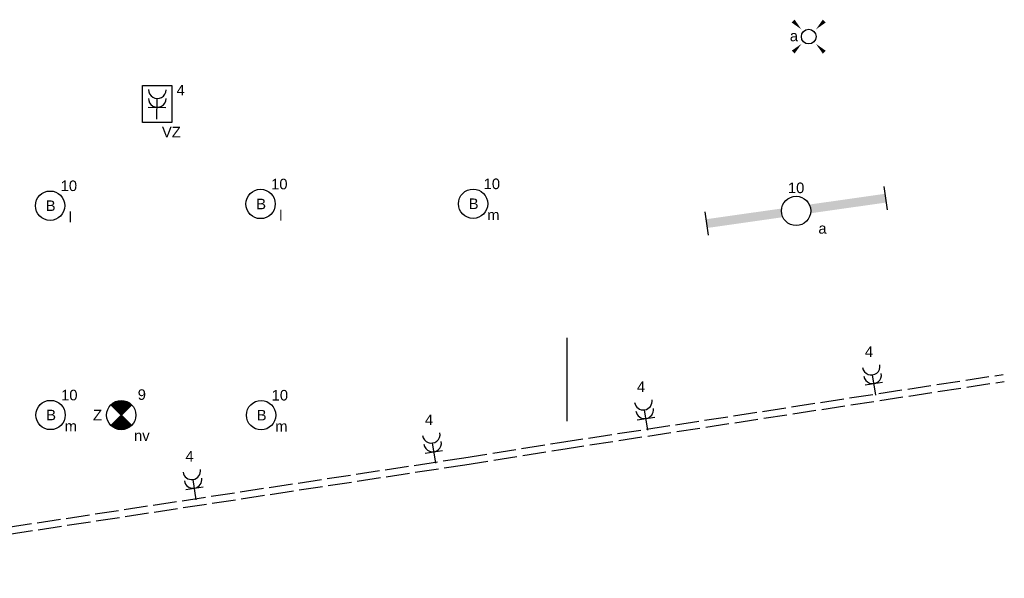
# Model space of a CAD drawing. Extents: x -156717 to 425753, y -51191 to 363295.
# Tile 8 of 256: x -65803 to -57415, y 71862 to 76625. Entities that reach past the tile are written whole.
import ezdxf
from ezdxf.enums import TextEntityAlignment as Align

# ---------------------------------------------------------------- set-up
doc = ezdxf.new("R2010")
doc.units = 0
doc.header["$LTSCALE"] = 50
doc.linetypes.add('E_GOOT3', pattern=[5, 4, -1])
doc.layers.get('0').update_dxf_attribs({"linetype": 'CONTINUOUS'})
for name, color, linetype in [('1234567', 3, 'CONTINUOUS'), ('EL6131--_WG', 2, 'CONTINUOUS'), ('EL6222--', 3, 'CONTINUOUS'), ('EL6311--', 3, 'CONTINUOUS'), ('EL6350--', 3, 'CONTINUOUS')]:
    doc.layers.add(name, color=color, linetype=linetype)
doc.styles.add('BURO-018', font='ARIAL.TTF', dxfattribs={"height": 63})

# ---------------------------------------------------------------- blocks, each defined once
blk = doc.blocks.new('1115B3')
at = {"color": 0, "linetype": 'Continuous'}
blk.add_circle((0, 3.5), 2.5, dxfattribs=at)
at = {"color": 0, "linetype": 'Continuous', "style": 'BURO-018'}
for tag, p in [('E_GKAST', (0, 11.5)), ('E_GROEP', (0, 8.5)), ('E_SGROEP', (4.5, 8.5)), ('E_ARMCODE', (0, 3.5)), ('E_SLET', (4.5, 2.5))]:
    blk.add_attdef(tag, text='', height=1.8, dxfattribs=at).set_placement(p, align=Align.MIDDLE)
blk = doc.blocks.new('1115B61540')
at = {"color": 0}
for p, q in [((-15.4, 2), (-15.4, -2)), ((15.4, 2), (15.4, -2))]:
    blk.add_line(p, q, dxfattribs=at)
at = {"color": 0, "linetype": 'Continuous'}
blk.add_circle((0, 0), 2.5, dxfattribs=at)
at = {"color": 0}
for points in [[(-2.5, 0.75), (-15.4, 0.75), (-2.5, -0.75), (-15.4, -0.75)], [(2.5, 0.75), (15.4, 0.75), (2.5, -0.75), (15.4, -0.75)]]:
    blk.add_solid(points, dxfattribs=at)
at = {"color": 0, "linetype": 'Continuous', "style": 'BURO-018'}
for tag, p in [('E_GKAST', (0, 8)), ('E_GROEP', (0, 5)), ('E_SGROEP', (4.5, 5)), ('E_ARMCODE', (0, 0)), ('E_SLET', (4.5, -3))]:
    blk.add_attdef(tag, text='', height=1.8, dxfattribs=at).set_placement(p, align=Align.MIDDLE)
blk = doc.blocks.new('111304A')
at = {"color": 0, "linetype": 'Continuous'}
for p, q in [((0, 1), (0, 4.5)), ((-1.5, 3), (1.5, 3))]:
    blk.add_line(p, q, dxfattribs=at)
for centre in [(0, 6), (0, 4.5)]:
    blk.add_arc(centre, 1.5, 180, 0, dxfattribs=at)
at = {"color": 0, "linetype": 'Continuous', "style": 'BURO-018'}
for tag, p in [('E_GKAST', (0, 11.5)), ('E_GROEP', (0, 8.5)), ('E_SGROEP', (4.5, 8.5))]:
    blk.add_attdef(tag, text='', height=1.8, dxfattribs=at).set_placement(p, align=Align.MIDDLE)
at = {"color": 0, "linetype": 'Continuous', "style": 'BURO-018', "flags": 1}
for tag, p in [('E_VERMCODE', (13, 8.5)), ('E_MATCODE', (0, 0))]:
    blk.add_attdef(tag, text='', height=1.8, dxfattribs=at).set_placement(p, align=Align.MIDDLE)
blk = doc.blocks.new('E00018')
at = {"color": 0, "linetype": 'Continuous'}
for p, q in [((-1.77, -1.77), (1.77, 1.77)), ((1.77, -1.77), (-1.77, 1.77))]:
    blk.add_line(p, q, dxfattribs=at)
at = {"color": 0, "linetype": 'Continuous', "const_width": 2.5}
for points in [[(-0.88, 0.88, -0.198912), (0, 1.25, -0.198912), (0.88, 0.88, -1)], [(-0.88, -0.88, 0.198912), (0, -1.25, 0.198912), (0.88, -0.88, 1)]]:
    blk.add_lwpolyline(points, format="xyb", dxfattribs=at)
blk = doc.blocks.new('1115B3A-NO1')
at = {"color": 0, "linetype": 'Continuous'}
blk.add_circle((0, 0), 2.5, dxfattribs=at)
at = {"color": 0, "zscale": 50}
blk.add_blockref('E00018', (0, 0), dxfattribs=at)
at = {"color": 0, "linetype": 'Continuous', "style": 'BURO-018'}
for tag, p in [('E_GKAST', (0, 8)), ('E_GROEP', (0, 5)), ('E_SGROEP', (4.5, 5)), ('E_ARMCODE', (0, 0)), ('E_SLET', (4.5, -1))]:
    blk.add_attdef(tag, text='', height=1.8, dxfattribs=at).set_placement(p, align=Align.MIDDLE)
blk = doc.blocks.new('E00411')
at = {"color": 0, "linetype": 'Continuous'}
blk.add_circle((0, 0), 1.25, dxfattribs=at)
for points in [[(-2.89, 2.4), (-2.4, 2.89), (-1.24, 1.24)], [(2.4, 2.89), (2.89, 2.4), (1.24, 1.24)], [(-2.4, -2.89), (-2.89, -2.4), (-1.24, -1.24)], [(2.89, -2.4), (2.4, -2.89), (1.24, -1.24)]]:
    blk.add_solid(points, dxfattribs=at)
at = {"color": 0, "linetype": 'Continuous', "style": 'BURO-018'}
for tag, p in [('E_SLET1', (0, 4.64)), ('E_GROEP', (0, 0)), ('E_GKAST', (0, 0))]:
    blk.add_attdef(tag, text='', height=1.8, dxfattribs=at).set_placement(p, align=Align.MIDDLE)
at = {"color": 0, "linetype": 'Continuous', "style": 'BURO-018', "flags": 1}
for tag in ['E_MATCODE', 'E_SGROEP']:
    blk.add_attdef(tag, text='', height=1.8, dxfattribs=at).set_placement((0, 0), align=Align.MIDDLE)

msp = doc.modelspace()

# ---------------------------------------------------------------- linework, layer by layer
at = {"layer": '1234567'}
msp.add_line((-61139.55297, 73201.65273), (-61139.55297, 73911.65273), dxfattribs=at)
at = {"layer": 'EL6131--_WG', "color": 2, "linetype": 'E_GOOT3'}
for p, q in [((-61203.76571, 73019.75471, 3000), (-57424.42105, 73600.2279, 3000)), ((-61194.47115, 72960.47869, 3000), (-57415.31241, 73540.92332, 3000)), ((-62020.63619, 72889.04349, 3000), (-61203.76571, 73019.75471, 3000)), ((-62011.3766, 72829.76188, 3000), (-61194.47115, 72960.47869, 3000)), ((-68373.10268, 71921.03502, 3000), (-62020.63619, 72889.04349, 3000)), ((-68364.44079, 71861.66233, 3000), (-62011.3766, 72829.76188, 3000))]:
    msp.add_line(p, q, dxfattribs=at)
at = {"layer": 'EL6222--'}
msp.add_lwpolyline([(-64756.85477, 76062.60462), (-64507.04259, 76062.60462), (-64507.04259, 75748.77047), (-64756.85477, 75748.77047)], close=True, dxfattribs=at)

# ---------------------------------------------------------------- block references
at = {"layer": 'EL6311--'}
ref = msp.add_blockref('E00411', (-59081.80958, 76480.13985), dxfattribs=dict(at, xscale=50, yscale=50, zscale=50))
ref.add_attrib('E_SLET1', 'a', dxfattribs={"layer": '0', "color": 1, "linetype": 'Continuous', "height": 90, "style": 'BURO-018'}).set_placement((-59207.57313, 76485.57438), align=Align.MIDDLE)
ref = msp.add_blockref('111304A', (-64635.32729, 75727.78925), dxfattribs=dict(at, xscale=50.00000000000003, yscale=50.00000000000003, zscale=50.00000000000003, rotation=359.0702657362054))
ref.add_attrib('E_GROEP', '4', dxfattribs={"layer": '0', "color": 1, "linetype": 'Continuous', "height": 90, "style": 'BURO-018'}).set_placement((-64432.14846, 76023.52379), align=Align.MIDDLE)
ref = msp.add_blockref('1115B3', (-65719.09434, 75038.72592), dxfattribs=dict(at, xscale=50, yscale=50, zscale=50, rotation=270))
ref.add_attrib('E_ARMCODE', 'B', dxfattribs={"layer": '0', "color": 1, "linetype": 'Continuous', "height": 90, "style": 'BURO-018'}).set_placement((-65539.09434, 75038.72592), align=Align.MIDDLE)
ref.add_attrib('E_SLET', 'l', dxfattribs={"layer": '0', "color": 1, "linetype": 'Continuous', "height": 90, "style": 'BURO-018'}).set_placement((-65371.16541, 74944.24369), align=Align.MIDDLE)
ref.add_attrib('E_GROEP', '10', dxfattribs={"layer": '0', "color": 1, "linetype": 'Continuous', "height": 90, "style": 'BURO-018'}).set_placement((-65384.09435, 75208.72592), align=Align.MIDDLE)
ref = msp.add_blockref('1115B3', (-63926.35826, 75053.2532), dxfattribs=dict(at, xscale=50, yscale=50, zscale=50, rotation=270))
ref.add_attrib('E_ARMCODE', 'B', dxfattribs={"layer": '0', "color": 1, "linetype": 'Continuous', "height": 90, "style": 'BURO-018'}).set_placement((-63746.35826, 75053.2532), align=Align.MIDDLE)
ref.add_attrib('E_SLET', 'l', dxfattribs={"layer": '0', "color": 1, "linetype": 'Continuous', "height": 90, "style": 'BURO-018'}).set_placement((-63578.42933, 74958.77097), align=Align.MIDDLE)
ref.add_attrib('E_GROEP', '10', dxfattribs={"layer": '0', "color": 1, "linetype": 'Continuous', "height": 90, "style": 'BURO-018'}).set_placement((-63591.35827, 75223.25321), align=Align.MIDDLE)
ref = msp.add_blockref('1115B3', (-62115.8064, 75055.10021), dxfattribs=dict(at, xscale=50, yscale=50, zscale=50, rotation=270))
ref.add_attrib('E_ARMCODE', 'B', dxfattribs={"layer": '0', "color": 1, "linetype": 'Continuous', "height": 90, "style": 'BURO-018'}).set_placement((-61935.8064, 75055.10021), align=Align.MIDDLE)
ref.add_attrib('E_SLET', 'm', dxfattribs={"layer": '0', "color": 1, "linetype": 'Continuous', "height": 90, "style": 'BURO-018'}).set_placement((-61767.87747, 74960.61798), align=Align.MIDDLE)
ref.add_attrib('E_GROEP', '10', dxfattribs={"layer": '0', "color": 1, "linetype": 'Continuous', "height": 90, "style": 'BURO-018'}).set_placement((-61780.80641, 75225.10022), align=Align.MIDDLE)
ref = msp.add_blockref('1115B61540', (-59188.90138, 74994.48996), dxfattribs=dict(at, xscale=50, yscale=50, zscale=50, rotation=8.099889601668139))
ref.add_attrib('E_SLET', 'a', dxfattribs={"layer": '0', "color": 1, "linetype": 'Continuous', "height": 90, "style": 'BURO-018'}).set_placement((-58963.90138, 74844.48996), align=Align.MIDDLE)
ref.add_attrib('E_GROEP', '10', dxfattribs={"layer": '0', "color": 1, "linetype": 'Continuous', "height": 90, "style": 'BURO-018'}).set_placement((-59188.90138, 75190.95492), align=Align.MIDDLE)
ref = msp.add_blockref('111304A', (-58503.29986, 73373.81828), dxfattribs=dict(at, xscale=49.9999999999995, yscale=49.9999999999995, zscale=49.9999999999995, rotation=8.73187944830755))
ref.add_attrib('E_GROEP', '4', dxfattribs={"layer": '0', "color": 1, "linetype": 'Continuous', "height": 90, "style": 'BURO-018'}).set_placement((-58567.81945, 73793.89235), align=Align.MIDDLE)
ref = msp.add_blockref('1115B3', (-65715.49698, 73254.13125), dxfattribs=dict(at, xscale=50, yscale=50, zscale=50, rotation=270))
ref.add_attrib('E_ARMCODE', 'B', dxfattribs={"layer": '0', "color": 1, "linetype": 'Continuous', "height": 90, "style": 'BURO-018'}).set_placement((-65535.49698, 73254.13125), align=Align.MIDDLE)
ref.add_attrib('E_SLET', 'm', dxfattribs={"layer": '0', "color": 1, "linetype": 'Continuous', "height": 90, "style": 'BURO-018'}).set_placement((-65367.56805, 73159.64902), align=Align.MIDDLE)
ref.add_attrib('E_GROEP', '10', dxfattribs={"layer": '0', "color": 1, "linetype": 'Continuous', "height": 90, "style": 'BURO-018'}).set_placement((-65380.49699, 73424.13125), align=Align.MIDDLE)
ref = msp.add_blockref('1115B3', (-63921.82955, 73252.77603), dxfattribs=dict(at, xscale=50, yscale=50, zscale=50, rotation=270))
ref.add_attrib('E_ARMCODE', 'B', dxfattribs={"layer": '0', "color": 1, "linetype": 'Continuous', "height": 90, "style": 'BURO-018'}).set_placement((-63741.82956, 73252.77603), align=Align.MIDDLE)
ref.add_attrib('E_SLET', 'm', dxfattribs={"layer": '0', "color": 1, "linetype": 'Continuous', "height": 90, "style": 'BURO-018'}).set_placement((-63573.90062, 73158.2938), align=Align.MIDDLE)
ref.add_attrib('E_GROEP', '10', dxfattribs={"layer": '0', "color": 1, "linetype": 'Continuous', "height": 90, "style": 'BURO-018'}).set_placement((-63586.82956, 73422.77604), align=Align.MIDDLE)
ref = msp.add_blockref('111304A', (-60445.16105, 73075.56595), dxfattribs=dict(at, xscale=50.00000000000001, yscale=50.00000000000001, zscale=50.00000000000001, rotation=8.73209159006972))
ref.add_attrib('E_GROEP', '4', dxfattribs={"layer": '0', "color": 1, "linetype": 'Continuous', "height": 90, "style": 'BURO-018'}).set_placement((-60509.68219, 73495.63978), align=Align.MIDDLE)
ref = msp.add_blockref('111304A', (-62251.74367, 72793.134), dxfattribs=dict(at, xscale=50.00000000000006, yscale=50.00000000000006, zscale=50.00000000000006, rotation=8.664393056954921))
ref.add_attrib('E_GROEP', '4', dxfattribs={"layer": '0', "color": 1, "linetype": 'Continuous', "height": 90, "style": 'BURO-018'}).set_placement((-62315.76843, 73213.28377), align=Align.MIDDLE)
ref = msp.add_blockref('111304A', (-64292.24018, 72482.19684), dxfattribs=dict(at, xscale=49.99999999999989, yscale=49.99999999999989, zscale=49.99999999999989, rotation=8.66440804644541))
ref.add_attrib('E_GROEP', '4', dxfattribs={"layer": '0', "color": 1, "linetype": 'Continuous', "height": 90, "style": 'BURO-018'}).set_placement((-64356.26504, 72902.34659), align=Align.MIDDLE)
at = {"layer": 'EL6350--'}
ref = msp.add_blockref('1115B3A-NO1', (-64937.72108, 73253.34437), dxfattribs=dict(at, xscale=50, yscale=50, zscale=50))
ref.add_attrib('E_ARMCODE', 'Z', dxfattribs={"layer": '0', "color": 1, "linetype": 'Continuous', "height": 90, "style": 'BURO-018'}).set_placement((-65140.49941, 73253.34437), align=Align.MIDDLE)
ref.add_attrib('E_SLET', 'nv', dxfattribs={"layer": '0', "color": 1, "linetype": 'Continuous', "height": 90, "style": 'BURO-018'}).set_placement((-64762.72108, 73078.34437), align=Align.MIDDLE)
ref.add_attrib('E_GROEP', '9', dxfattribs={"layer": '0', "color": 1, "linetype": 'Continuous', "height": 90, "style": 'BURO-018'}).set_placement((-64762.72108, 73428.34437), align=Align.MIDDLE)

# ---------------------------------------------------------------- texts
at = {"layer": 'EL6222--', "color": 1, "style": 'BURO-018'}
msp.add_text('VZ', height=90, dxfattribs=at).set_placement((-64591.58376, 75621.26652))

doc.saveas('drawing.dxf')
